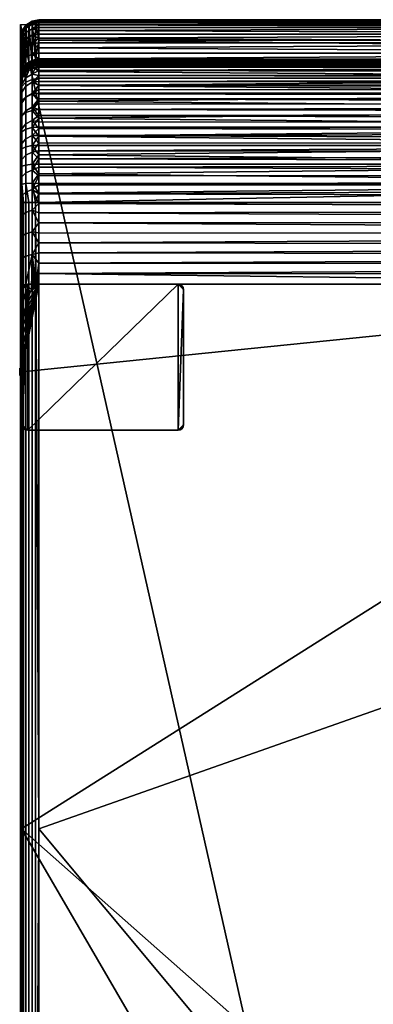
# Model space of a CAD drawing. Header units: millimetres. Extents: x 0 to 1081, y -638 to 443.
# Tile 9 of 15: x 0 to 193, y -96 to 443. Entities that reach past the tile are written whole.
import ezdxf

# ---------------------------------------------------------------- set-up
doc = ezdxf.new("R2010")
doc.units = ezdxf.units.MM
doc.header["$MEASUREMENT"] = 0
for name, color, linetype, true_color in [('korpus', 7, 'Continuous', 0x000000), ('korpus boky', 1, 'Continuous', 0xff0000), ('korpus spodek', 252, 'Continuous', 0x696969), ('nozky', 254, 'Continuous', 0xbebebe), ('op pud plocha', 7, 'Continuous', 0x000000), ('openport', 5, 'Continuous', 0x0000ff), ('spojky', 4, 'Continuous', 0x00ffff)]:
    doc.layers.add(name, color=color, linetype=linetype, true_color=true_color)

msp = doc.modelspace()

# ---------------------------------------------------------------- linework, layer by layer
at = {"layer": 'openport'}
msp.add_lwpolyline([(1078.05, 440), (1078.05, -638.05), (198.05, -638.05), (198.05, -440), (0, -440), (0, 440)], close=True, dxfattribs=at)

# ---------------------------------------------------------------- meshes
at = {"layer": 'korpus'}
mesh = msp.add_polyface(dxfattribs=at)
corners = [(2.93, 439.42, 331.86), (6.32, 441.64, 332.04), (6.32, 441.94, 321.48), (2.93, 439.71, 321.54), (2.93, 438.04, 342.09), (6.32, 440.23, 342.51), (2.93, 435.58, 352.12), (6.32, 437.72, 352.76), (2.93, 432.07, 361.83), (6.32, 434.12, 362.69), (2.93, 427.54, 371.11), (6.32, 429.49, 372.19), (2.93, 422.06, 379.86), (6.32, 423.88, 381.14), (2.93, 415.68, 387.98), (6.32, 417.36, 389.44), (2.93, 408.47, 395.36), (6.32, 409.98, 397), (2.93, 400.52, 401.95), (6.32, 401.85, 403.73), (2.93, 391.91, 407.65), (6.32, 393.04, 409.57), (0.7, 390.19, 404.73), (0.7, 398.5, 399.22), (6.32, 441.11, 310.95), (4.53, 440.19, 311.08), (8.18, 441.64, 310.88), (2.93, 438.9, 311.25), (1.63, 437.32, 311.46), (0.7, 436.32, 321.62), (10, 441.8, 337.18), (10, 436.68, 358.09), (10, 439.81, 347.76), (10, 427.27, 377.32), (10, 421.2, 385.91), (10, 432.47, 368), (10, 442.64, 326.54), (10, 406.64, 400.86), (6.16, 420.36, 154.89), (1.68, 416.63, 154.89), (4.43, 419.42, 154.89), (8.04, 420.94, 154.89), (2.91, 418.16, 154.89), (3, 417.58, 153.26), (2.96, 417.99, 154.04), (6.2, 420.14, 153.9), (6.23, 419.69, 153.02), (3.01, 416.89, 152.56), (6.24, 418.98, 152.25), (3, 415.96, 152), (6.23, 418.05, 151.66), (2.97, 414.93, 151.61), (6.21, 417.04, 151.28), (0.8, 414.6, 153.65), (0.82, 414.07, 152.96), (0.82, 413.26, 152.41), (0.8, 412.27, 152.04), (10, 420.96, 154.04), (10, 420.67, 153.29), (6.17, 415.85, 151.03), (4.45, 414.94, 151.15), (10, 417.56, 151.07), (8.05, 416.42, 150.95), (10, 419.14, 151.65), (0.79, 414.76, 154.04), (0.78, 411.13, 151.81), (0.79, 411.73, 151.91), (1.69, 412.2, 151.51), (2.93, 413.7, 151.31)]
mesh.append_faces([[corners[k] for k in face] for face in [(0, 1, 2, 3), (4, 5, 1, 0), (6, 7, 5, 4), (8, 9, 7, 6), (10, 11, 9, 8), (12, 13, 11, 10), (14, 15, 13, 12), (16, 17, 15, 14), (18, 19, 17, 16), (20, 21, 19, 18), (22, 20, 18, 23), (2, 24, 25, 25), (25, 3, 2, 2), (2, 26, 24, 24), (27, 3, 25, 25), (3, 27, 28, 28), (28, 29, 3, 3), (30, 1, 5, 5), (31, 7, 9, 9), (7, 32, 5, 5), (33, 11, 13, 13), (34, 13, 15, 15), (11, 35, 9, 9), (1, 36, 2, 2), (19, 37, 17, 17), (38, 25, 24, 24), (39, 28, 27, 27), (27, 25, 40, 40), (38, 40, 25, 25), (41, 38, 24, 24), (27, 40, 42, 42), (42, 39, 27, 27), (43, 44, 45, 46), (47, 43, 46, 48), (49, 47, 48, 50), (51, 49, 50, 52), (43, 53, 44, 44), (47, 54, 43, 43), (49, 55, 47, 47), (51, 56, 49, 49), (41, 57, 45, 45), (45, 40, 38, 38), (40, 45, 44, 44), (58, 46, 45, 45), (44, 42, 40, 40), (41, 45, 38, 38), (52, 59, 60, 51), (61, 62, 52, 52), (52, 62, 59, 59), (48, 63, 50, 50), (64, 39, 42, 44), (65, 66, 51, 51), (67, 65, 51, 51), (67, 51, 68, 68), (60, 68, 51, 51)]])
mesh = msp.add_polyface(dxfattribs=at)
corners = [(10, 442.36, 331.85), (531.32, 442.63, 321.25), (10, 442.64, 326.54), (531.32, 440.95, 342.49), (10, 441.8, 337.18), (10, 441.8, 310.86), (10, 442.35, 316.02), (10, 442.63, 321.25), (10, 440.95, 342.49), (10, 439.81, 347.76), (10, 432.47, 368), (531.32, 434.71, 363.11), (10, 434.71, 363.11), (10, 424.34, 381.71), (531.32, 424.34, 381.71), (10, 427.27, 377.32), (531.32, 429.99, 372.74), (10, 429.99, 372.74), (10, 438.38, 352.97), (531.32, 438.38, 352.97), (10, 421.2, 385.91), (531.32, 417.88, 389.9), (10, 417.88, 389.9), (531.32, 410.61, 397.37), (10, 410.61, 397.37), (10, 406.64, 400.86), (531.32, 402.46, 404.16), (10, 402.46, 404.16), (10, 414.36, 393.71), (531.32, 393.53, 410.1), (10, 398.09, 407.24), (10, 393.53, 410.1), (10, 388.82, 412.72), (527.37, 416.61, 150.93), (10, 416.61, 150.93), (10, 417.56, 151.07), (8.18, 441.64, 310.88), (10, 442.35, 316.02), (10, 441.8, 310.86), (10, 442.63, 321.25), (6.32, 441.94, 321.48), (10, 442.64, 326.54), (6.32, 441.64, 332.04), (10, 442.36, 331.85), (10, 441.8, 337.18), (6.32, 440.23, 342.51), (10, 440.95, 342.49), (10, 439.81, 347.76), (10, 436.68, 358.09), (10, 438.38, 352.97), (6.32, 437.72, 352.76), (10, 432.47, 368), (10, 434.71, 363.11), (6.32, 434.12, 362.69), (10, 427.27, 377.32), (10, 429.99, 372.74), (6.32, 429.49, 372.19), (10, 424.34, 381.71), (6.32, 423.88, 381.14), (10, 421.2, 385.91), (6.32, 417.36, 389.44), (10, 417.88, 389.9), (6.32, 409.98, 397), (10, 410.61, 397.37), (10, 414.36, 393.71), (10, 406.64, 400.86), (6.32, 401.85, 403.73), (10, 398.09, 407.24), (10, 402.46, 404.16), (6.32, 393.04, 409.57), (10, 393.53, 410.1), (10, 431.47, 232.88), (6.32, 441.11, 310.95), (8.04, 420.94, 154.89), (10, 421.13, 154.89), (10, 420.96, 154.04), (10, 420.67, 153.29), (6.2, 420.14, 153.9), (10, 420.27, 152.65), (6.23, 419.69, 153.02), (10, 419.76, 152.1), (6.24, 418.98, 152.25), (10, 419.14, 151.65), (10, 417.56, 151.07), (6.21, 417.04, 151.28), (6.23, 418.05, 151.66), (10, 418.41, 151.31), (8.05, 416.42, 150.95), (10, 416.61, 150.93)]
mesh.append_faces([[corners[k] for k in face] for face in [(0, 1, 2, 2), (3, 0, 4, 4), (1, 5, 6, 6), (1, 7, 2, 2), (3, 8, 9, 9), (10, 11, 12, 12), (13, 14, 15, 15), (15, 16, 17, 17), (17, 16, 10, 10), (18, 19, 9, 9), (14, 13, 20, 20), (21, 20, 22, 22), (23, 24, 25, 25), (26, 25, 27, 27), (24, 23, 28, 28), (29, 30, 31, 31), (32, 29, 31, 31), (26, 27, 30, 30), (28, 21, 22, 22), (33, 34, 35, 35), (36, 37, 38, 38), (39, 37, 40, 40), (40, 37, 36, 36), (41, 42, 43, 43), (40, 41, 39, 39), (44, 43, 42, 42), (44, 45, 46, 46), (47, 46, 45, 45), (48, 49, 50, 50), (49, 47, 50, 50), (51, 52, 53, 53), (54, 55, 56, 56), (57, 54, 58, 58), (55, 51, 56, 56), (52, 48, 53, 53), (59, 57, 58, 58), (60, 61, 59, 59), (62, 63, 64, 60), (62, 65, 63, 63), (66, 67, 68, 68), (69, 70, 67, 67), (66, 68, 65, 65), (66, 69, 67, 67), (61, 60, 64, 64), (71, 36, 38, 38), (72, 36, 73, 73), (73, 71, 74, 74), (71, 73, 36, 36), (75, 73, 74, 74), (75, 76, 77, 77), (76, 78, 79, 79), (79, 78, 80, 81), (81, 80, 82, 82), (83, 84, 85, 86), (87, 83, 88, 88), (86, 85, 82, 82)]])
mesh = msp.add_polyface(dxfattribs=at)
corners = [(10, 441.8, 337.18), (10, 440.95, 342.49), (531.32, 440.95, 342.49), (10, 442.35, 316.02), (10, 442.63, 321.25), (531.32, 442.63, 321.25), (10, 442.36, 331.85), (1070.55, 442.48, 330.24), (1069.94, 441.8, 310.86), (10, 441.8, 310.86), (10, 439.81, 347.76), (531.32, 438.38, 352.97), (531.32, 434.71, 363.11), (10, 436.68, 358.09), (10, 438.38, 352.97), (10, 434.71, 363.11), (1068.62, 440.33, 345.51), (1070.72, 442.67, 325.07), (1070.65, 442.59, 319.9), (1069.48, 441.3, 340.5), (1070.14, 442.02, 335.4), (531.32, 429.99, 372.74), (1060.93, 431.79, 369.36), (10, 432.47, 368), (1051.33, 421.12, 386.01), (531.32, 424.34, 381.71), (531.32, 417.88, 389.9), (10, 421.2, 385.91), (1047.92, 417.34, 390.52), (1056.39, 426.74, 378.15), (10, 427.27, 377.32), (1053.92, 424, 382.18), (1062.86, 433.94, 364.88), (1058.73, 429.36, 373.86), (1064.61, 435.88, 360.21), (531.32, 410.61, 397.37), (10, 414.36, 393.71), (1036.25, 404.37, 402.7), (531.32, 402.46, 404.16), (10, 406.64, 400.86), (1044.37, 413.39, 394.71), (1040.38, 408.96, 398.87), (1031.95, 399.6, 406.22), (10, 431.47, 232.88), (1059.61, 431.47, 232.88), (1049.27, 421.13, 154.89), (10, 421.13, 154.89), (1046.12, 417.98, 151.17), (1044.75, 416.61, 150.93), (527.37, 416.61, 150.93), (1046.83, 418.69, 151.42), (10, 418.41, 151.31), (10, 417.56, 151.07), (1047.5, 419.36, 151.79), (10, 419.14, 151.65), (10, 419.76, 152.1), (1048.11, 419.97, 152.3), (1048.84, 420.71, 153.37), (1048.62, 420.49, 152.97), (10, 420.67, 153.29), (1049.17, 421.03, 154.33), (1049.03, 420.89, 153.83), (10, 420.96, 154.04), (10, 420.27, 152.65), (1048.38, 420.25, 152.61)]
mesh.append_faces([[corners[k] for k in face] for face in [(0, 1, 2, 2), (3, 4, 5, 5), (2, 5, 6, 6), (7, 5, 2, 2), (8, 9, 5, 5), (2, 10, 11, 11), (12, 11, 13, 13), (14, 13, 11, 11), (13, 15, 12, 12), (16, 2, 11, 11), (17, 18, 5, 5), (19, 20, 2, 2), (21, 22, 12, 12), (23, 21, 12, 12), (24, 25, 26, 26), (27, 26, 25, 25), (28, 24, 26, 26), (29, 21, 25, 25), (25, 21, 30, 30), (25, 24, 31, 31), (22, 32, 12, 12), (21, 33, 22, 22), (33, 21, 29, 29), (29, 25, 31, 31), (12, 34, 11, 11), (35, 26, 36, 36), (37, 35, 38, 38), (38, 35, 39, 39), (35, 40, 26, 26), (26, 40, 28, 28), (41, 40, 35, 35), (35, 37, 41, 41), (38, 42, 37, 37), (43, 9, 44, 44), (8, 44, 9, 9), (43, 45, 46, 46), (44, 45, 43, 43), (47, 48, 49, 49), (50, 47, 51, 51), (49, 52, 47, 47), (53, 50, 54, 54), (50, 51, 54, 54), (53, 54, 55, 55), (51, 47, 52, 52), (55, 56, 53, 53), (57, 58, 59, 59), (60, 61, 62, 62), (59, 61, 57, 57), (45, 60, 46, 46), (63, 64, 56, 56), (63, 58, 64, 64), (55, 63, 56, 56), (59, 58, 63, 63), (62, 61, 59, 59), (62, 46, 60, 60)]])
mesh = msp.add_polyface(dxfattribs=at)
corners = [(0.7, 436.04, 331.58), (2.93, 439.42, 331.86), (2.93, 439.71, 321.54), (0.7, 436.32, 321.62), (0, 432.37, 331.29), (0, 432.64, 321.72), (0.7, 434.71, 341.46), (2.93, 438.04, 342.09), (0, 431.09, 340.77), (0.7, 432.34, 351.14), (2.93, 435.58, 352.12), (0, 428.82, 350.07), (0.7, 428.95, 360.5), (2.93, 432.07, 361.83), (0, 425.56, 359.07), (0.7, 424.58, 369.46), (2.93, 427.54, 371.11), (0, 421.36, 367.67), (0.7, 419.29, 377.91), (2.93, 422.06, 379.86), (0, 416.28, 375.79), (0.7, 413.13, 385.74), (2.93, 415.68, 387.98), (0, 410.37, 383.31), (0.7, 406.18, 392.87), (2.93, 408.47, 395.36), (0.7, 435.54, 311.69), (0.17, 433.69, 311.94), (0, 431.89, 312.17), (1.63, 437.32, 311.46), (0.19, 413, 154.89), (0, 411.04, 154.89), (0.75, 414.89, 154.89), (1.68, 416.63, 154.89), (0.8, 414.6, 153.65), (3, 417.58, 153.26), (0.81, 414.38, 153.3), (2.96, 417.99, 154.04), (0.79, 414.76, 154.04), (0.82, 414.07, 152.96), (3.01, 416.89, 152.56), (0.82, 413.69, 152.66), (0.82, 413.26, 152.41), (3, 415.96, 152), (0.81, 412.76, 152.2), (0.8, 412.27, 152.04), (2.97, 414.93, 151.61), (0.79, 411.73, 151.91), (0, 410.56, 153.33), (0, 410.77, 153.66), (0.22, 412.73, 153.64), (0.22, 412.51, 153.29), (0.21, 412.88, 154.03), (0, 410.93, 154.04), (0, 409.89, 152.77), (0, 410.26, 153.02), (0.23, 412.21, 152.97), (0.23, 411.83, 152.69), (0.22, 411.16, 152.37), (0.22, 410.91, 152.28), (0.23, 411.4, 152.46), (0.07, 410.44, 152.51), (0.21, 410.15, 152.11), (0.22, 410.67, 152.22), (0.22, 410.42, 152.16), (0.78, 411.13, 151.81), (0.21, 409.58, 152.03), (0.76, 410.49, 151.74), (1.69, 412.2, 151.51)]
mesh.append_faces([[corners[k] for k in face] for face in [(0, 1, 2, 3), (4, 0, 3, 5), (6, 7, 1, 0), (8, 6, 0, 4), (9, 10, 7, 6), (11, 9, 6, 8), (12, 13, 10, 9), (14, 12, 9, 11), (15, 16, 13, 12), (17, 15, 12, 14), (18, 19, 16, 15), (20, 18, 15, 17), (21, 22, 19, 18), (23, 21, 18, 20), (24, 25, 22, 21), (26, 27, 3, 3), (27, 28, 5, 5), (3, 29, 26, 26), (27, 5, 3, 3), (30, 27, 26, 26), (31, 28, 27, 27), (26, 29, 32, 32), (30, 31, 27, 27), (30, 26, 32, 32), (33, 32, 29, 29), (34, 35, 36, 36), (37, 34, 38, 38), (39, 40, 41, 41), (35, 39, 36, 36), (42, 43, 44, 44), (40, 42, 41, 41), (45, 46, 47, 47), (43, 45, 44, 44), (48, 49, 50, 51), (51, 50, 34, 36), (50, 52, 38, 34), (49, 53, 52, 50), (54, 55, 56, 57), (57, 56, 39, 41), (56, 51, 36, 39), (55, 48, 51, 56), (58, 44, 59, 59), (42, 58, 60, 60), (44, 58, 42, 42), (60, 57, 41, 42), (61, 57, 60, 60), (47, 62, 45, 45), (63, 45, 64, 64), (44, 63, 59, 59), (45, 63, 44, 44), (65, 66, 47, 47), (38, 32, 33, 33), (32, 38, 52, 30), (30, 52, 53, 31), (67, 65, 68, 68)]])
mesh = msp.add_polyface(dxfattribs=at)
corners = [(0, 403.68, 390.16), (0.7, 406.18, 392.87), (0.7, 413.13, 385.74), (0, 410.37, 383.31), (0.7, 398.5, 399.22), (2.93, 400.52, 401.95), (2.93, 408.47, 395.36), (0, 396.3, 396.27), (0, 388.33, 401.56), (0.7, 390.19, 404.73), (0, 408.97, 152.41), (0, 409.22, 152.48), (0.07, 410.2, 152.42), (0.06, 409.94, 152.34), (0.22, 411.16, 152.37), (0.22, 410.91, 152.28), (0.07, 410.44, 152.51), (0.23, 411.4, 152.46), (0, 409.46, 152.57), (0, 409.89, 152.77), (0.23, 411.83, 152.69), (0.02, 408.42, 152.2), (0.06, 409.19, 152.19), (0.06, 408.91, 152.16), (0, 408.21, 152.28), (0, 407.93, 152.25), (0.21, 410.15, 152.11), (0.21, 409.87, 152.07), (0.06, 409.45, 152.23), (0.22, 410.42, 152.16), (0, 408.48, 152.31), (0.79, 411.73, 151.91), (0.8, 412.27, 152.04), (0, 408.73, 152.36), (0.06, 409.7, 152.28), (0.22, 410.67, 152.22), (0.01, 407.35, 152.17), (0.01, 407.51, 152.17), (0.05, 408, 152.11), (0.05, 407.83, 152.11), (0, 406.86, 152.23), (0, 407.02, 152.23), (0.05, 408.16, 152.11), (0.2, 408.96, 151.99), (0.2, 409.28, 152.01), (0.05, 408.31, 152.12), (0, 407.18, 152.23), (0.02, 407.67, 152.17), (0.02, 407.83, 152.17), (0, 407.34, 152.23), (0.21, 409.58, 152.03), (0.78, 411.13, 151.81), (0, 407.49, 152.23), (0.02, 407.98, 152.18), (0.05, 408.47, 152.12), (0.02, 408.13, 152.18), (0.05, 408.62, 152.13), (0, 407.64, 152.24), (0.06, 408.76, 152.14), (0, 407.79, 152.24), (0.02, 408.28, 152.19), (0.76, 410.49, 151.74), (0.19, 408.63, 151.98), (0, 406.69, 152.24)]
mesh.append_faces([[corners[k] for k in face] for face in [(0, 1, 2, 3), (4, 5, 6, 1), (7, 4, 1, 0), (8, 9, 4, 7), (10, 11, 12, 13), (13, 12, 14, 15), (12, 16, 17, 14), (11, 18, 16, 12), (19, 16, 18, 18), (20, 16, 19, 19), (21, 22, 23, 23), (24, 21, 25, 25), (22, 21, 24, 24), (23, 22, 26, 27), (22, 28, 29, 26), (24, 30, 28, 22), (26, 31, 27, 27), (32, 26, 29, 29), (30, 33, 34, 28), (28, 34, 35, 29), (34, 13, 15, 35), (33, 10, 13, 34), (36, 37, 38, 39), (40, 41, 37, 36), (42, 43, 38, 38), (44, 42, 45, 45), (43, 42, 44, 44), (41, 46, 47, 37), (37, 47, 42, 38), (47, 48, 45, 42), (46, 49, 48, 47), (50, 51, 44, 44), (31, 50, 27, 27), (49, 52, 53, 48), (48, 53, 54, 45), (53, 55, 56, 54), (52, 57, 55, 53), (54, 44, 45, 45), (50, 54, 56, 56), (44, 54, 50, 50), (58, 50, 56, 56), (27, 58, 23, 23), (50, 58, 27, 27), (57, 59, 60, 55), (55, 60, 58, 56), (60, 21, 23, 58), (59, 25, 21, 60), (51, 61, 43, 43), (61, 62, 43, 43), (51, 43, 44, 44), (63, 36, 39, 39), (43, 62, 39, 39), (62, 63, 39, 39), (40, 36, 63, 63), (38, 43, 39, 39)]])
mesh = msp.add_polyface(dxfattribs=at)
corners = [(986.1, 347.51, 423.86), (980.72, 342.67, 424), (991.13, -106.73, 423.46), (980.72, -628.05, 424), (996.83, 357.17, 422.69), (1001.61, -106.73, 421.8), (996.38, -628.05, 422.77), (991.47, 352.35, 423.42), (1002.16, 361.96, 421.67), (638.05, -628.05, 424), (295.38, -342.67, 424), (531.32, 402.46, 404.16), (10, 398.09, 407.24), (531.32, 393.53, 410.1), (1031.95, 399.6, 406.22), (531.32, 383.96, 415.08), (10, 388.82, 412.72), (10, 378.98, 417.17), (10, 373.91, 419), (531.32, 373.91, 419), (1023.19, 389.85, 412.17), (1027.55, 394.71, 409.4), (1014.14, 379.8, 416.85), (1018.74, 384.92, 414.64), (531.32, 363.55, 421.8), (1004.77, 369.38, 420.37), (10, 368.76, 420.54), (985.56, 348.05, 423.86), (531.32, 353.08, 423.46), (980.72, 342.67, 424), (10, 342.67, 424), (995.22, 358.78, 422.69), (10, 358.32, 422.77), (990.4, 353.42, 423.42), (1009.47, 374.62, 418.76), (1000.02, 364.11, 421.67), (10, 0, 424), (295.38, -342.67, 424), (295.38, -342.67, 424), (285.47, -352.58, 423.53), (285.71, -352.81, 423.54), (285.24, -352.34, 423.54), (281.24, -358.23, 422.99), (285.95, -353.05, 423.55), (276.09, -362.91, 422.14), (290.66, -347.86, 423.89), (295.38, -342.67, 424), (275.14, -361.96, 422.14), (285, -352.11, 423.55), (279.82, -356.81, 422.99), (295.38, -342.67, 424), (290.19, -347.39, 423.89), (990.94, 352.89, 423.45), (991.2, 352.62, 423.44), (1001.64, 362.51, 421.76), (1001.1, 363.05, 421.79), (990.67, 353.15, 423.44), (1000.56, 363.58, 421.76), (980.72, 342.67, 424), (996.83, 357.17, 422.69), (1002.16, 361.96, 421.67), (986.1, 347.51, 423.86), (991.47, 352.35, 423.42), (1000.02, 364.11, 421.67), (995.22, 358.78, 422.69), (990.4, 353.42, 423.42), (985.56, 348.05, 423.86), (1004.77, 369.38, 420.37)]
mesh.append_faces([[corners[k] for k in face] for face in [(0, 1, 2, 2), (3, 2, 1, 1), (4, 2, 5, 5), (2, 6, 5, 5), (2, 7, 0, 0), (8, 4, 5, 5), (4, 7, 2, 2), (9, 3, 1, 1), (1, 10, 9, 9), (11, 12, 13, 13), (14, 11, 13, 13), (15, 13, 16, 16), (17, 18, 19, 19), (20, 21, 13, 13), (22, 23, 15, 15), (20, 15, 23, 23), (19, 22, 15, 15), (21, 14, 13, 13), (13, 15, 20, 20), (24, 25, 19, 19), (26, 24, 19, 19), (27, 28, 29, 29), (30, 29, 28, 28), (31, 24, 28, 28), (28, 24, 32, 32), (28, 27, 33, 33), (25, 34, 19, 19), (24, 35, 25, 25), (35, 24, 31, 31), (31, 28, 33, 33), (22, 19, 34, 34), (19, 15, 17, 17), (36, 29, 30, 30), (29, 36, 37, 37), (38, 39, 40, 40), (38, 41, 39, 39), (40, 42, 43, 43), (44, 42, 40, 40), (45, 46, 40, 40), (43, 45, 40, 40), (47, 41, 48, 49), (41, 50, 51, 51), (51, 48, 41, 41), (52, 53, 54, 55), (56, 52, 55, 57), (58, 53, 52, 52), (58, 52, 56, 56), (54, 59, 60, 60), (53, 59, 54, 54), (58, 61, 62, 53), (59, 53, 62, 62), (57, 63, 64, 56), (56, 65, 66, 58), (57, 67, 63, 63), (56, 64, 65, 65)]])
mesh = msp.add_polyface(dxfattribs=at)
corners = [(10, 363.55, 421.8), (531.32, 363.55, 421.8), (10, 368.76, 420.54), (10, 347.86, 423.87), (531.32, 353.08, 423.46), (10, 353.08, 423.46), (10, 358.32, 422.77), (531.32, 373.91, 419), (10, 373.91, 419), (531.32, 383.96, 415.08), (10, 383.96, 415.08), (10, 378.98, 417.17), (10, 388.82, 412.72), (10, 342.67, 424), (290.19, -347.39, 423.89), (295.38, -342.67, 424), (10, -342.67, 424), (10, 0, 424), (10, 0, 424), (10, 342.67, 424), (8.18, 342.67, 423.83), (4.53, 342.67, 422.37), (4.53, -342.67, 422.37), (6.32, -342.67, 423.3), (6.32, 342.67, 423.3), (8.18, -342.67, 423.83), (1.63, 342.67, 419.47), (1.63, -342.67, 419.47), (2.93, -342.67, 421.07), (2.93, 342.67, 421.07), (0.17, 342.67, 415.82), (0.17, -342.67, 415.82), (0.7, -342.67, 417.68), (0.7, 342.67, 417.68), (0, 342.67, 414), (0, -342.67, 414), (10, -342.67, 424), (2.93, 382.75, 412.41), (6.32, 383.67, 414.44), (6.32, 393.04, 409.57), (2.93, 391.91, 407.65), (0.7, 381.35, 409.33), (0.7, 390.19, 404.73), (0, 379.83, 405.97), (0, 388.33, 401.56), (2.93, 373.14, 416.17), (6.32, 373.83, 418.28), (0.7, 372.07, 412.95), (0, 370.92, 409.45), (2.93, 363.17, 418.88), (6.32, 363.64, 421.06), (0.7, 362.46, 415.57), (0, 361.68, 411.97), (2.93, 352.98, 420.52), (6.32, 353.22, 422.74), (0.7, 352.62, 417.15), (0, 352.23, 413.49), (10, 388.82, 412.72), (10, 393.53, 410.1), (10, 378.98, 417.17), (10, 383.96, 415.08), (10, 368.76, 420.54), (10, 373.91, 419), (10, 358.32, 422.77), (10, 363.55, 421.8), (10, 347.86, 423.87), (10, 353.08, 423.46)]
mesh.append_faces([[corners[k] for k in face] for face in [(0, 1, 2, 2), (3, 4, 5, 5), (5, 4, 6, 6), (6, 1, 0, 0), (2, 7, 8, 8), (9, 10, 11, 11), (9, 12, 10, 10), (13, 4, 3, 3), (14, 15, 16, 16), (15, 17, 16, 16), (18, 19, 20, 20), (21, 22, 23, 24), (24, 23, 25, 20), (26, 27, 28, 29), (30, 31, 32, 33), (34, 35, 31, 30), (33, 32, 27, 26), (29, 28, 22, 21), (25, 36, 18, 18), (18, 20, 25, 25), (37, 38, 39, 40), (41, 37, 40, 42), (43, 41, 42, 44), (45, 46, 38, 37), (47, 45, 37, 41), (48, 47, 41, 43), (49, 50, 46, 45), (51, 49, 45, 47), (52, 51, 47, 48), (53, 54, 50, 49), (55, 53, 49, 51), (56, 55, 51, 52), (39, 57, 58, 58), (38, 59, 60, 60), (46, 61, 62, 62), (46, 62, 59, 59), (50, 63, 64, 64), (54, 65, 66, 66), (20, 19, 65, 65), (54, 66, 63, 63), (50, 64, 61, 61), (38, 60, 57, 57), (38, 57, 39, 39), (50, 61, 46, 46), (53, 21, 24, 54), (55, 26, 29, 53), (50, 54, 63, 63), (38, 46, 59, 59), (21, 53, 29, 29), (55, 30, 33, 33), (33, 26, 55, 55), (55, 56, 30, 30), (56, 34, 30, 30), (20, 54, 24, 24), (20, 65, 54, 54)]])
at = {"layer": 'korpus boky'}
mesh = msp.add_polyface(dxfattribs=at)
corners = [(0, -432.64, 321.72), (0, -432.37, 331.29), (0, -431.89, 312.17), (0, -431.09, 340.77), (0, -428.82, 350.07), (0, -425.56, 359.07), (0, -421.36, 367.67), (0, -416.28, 375.79), (0, -411.04, 154.89), (0, -410.93, 154.04), (0, -410.77, 153.66), (0, -410.56, 153.33), (0, -410.37, 383.31), (0, -410.26, 153.02), (0, -409.89, 152.77), (0, -409.46, 152.57), (0, -409.22, 152.48), (0, -408.97, 152.41), (0, -408.73, 152.36), (0, -408.48, 152.31), (0, -408.21, 152.28), (0, -407.93, 152.25), (0, -407.79, 152.24), (0, -407.64, 152.24), (0, -407.49, 152.23), (0, -407.34, 152.23), (0, -407.18, 152.23), (0, -407.02, 152.23), (0, -406.86, 152.23), (0, -406.69, 152.24), (0, -403.9, 136.96), (0, -403.68, 390.16), (0, -399.62, 122.04), (0, -396.3, 396.27), (0, -393.89, 107.6), (0, -388.33, 401.56), (0, -386.78, 93.79), (0, -379.87, 82.92), (0, -379.83, 405.97), (0, -372.1, 72.65), (0, -370.92, 409.45), (0, -363.52, 63.04), (0, -361.68, 411.97), (0, -354.19, 54.16), (0, -352.23, 413.49), (0, -344.16, 46.08), (0, -342.67, 414), (0, -333.51, 38.84), (0, -322.3, 32.48), (0, -310.62, 27.06), (0, -296, 21.83), (0, -280.94, 18.05), (0, -265.57, 15.76), (0, -250.06, 15), (0, 250.06, 15), (0, 265.57, 15.76), (0, 280.94, 18.05), (0, 296, 21.83), (0, 310.62, 27.06), (0, 322.3, 32.48), (0, 333.51, 38.84), (0, 342.67, 414), (0, 344.16, 46.08), (0, 352.23, 413.49), (0, 354.19, 54.16), (0, 361.68, 411.97), (0, 363.52, 63.04), (0, 370.92, 409.45), (0, 372.1, 72.65), (0, 379.83, 405.97), (0, 379.87, 82.92), (0, 386.78, 93.79), (0, 388.33, 401.56), (0, 393.89, 107.6), (0, 396.3, 396.27), (0, 399.62, 122.04), (0, 403.68, 390.16), (0, 403.9, 136.96), (0, 406.69, 152.24), (0, 406.86, 152.23), (0, 407.02, 152.23), (0, 407.18, 152.23), (0, 407.34, 152.23), (0, 407.49, 152.23), (0, 407.64, 152.24), (0, 407.79, 152.24), (0, 407.93, 152.25), (0, 408.21, 152.28), (0, 408.48, 152.31), (0, 408.73, 152.36), (0, 408.97, 152.41), (0, 409.22, 152.48), (0, 409.46, 152.57), (0, 409.89, 152.77), (0, 410.26, 153.02), (0, 410.37, 383.31), (0, 410.56, 153.33), (0, 410.77, 153.66), (0, 410.93, 154.04), (0, 411.04, 154.89), (0, 416.28, 375.79), (0, 421.36, 367.67), (0, 425.56, 359.07), (0, 428.82, 350.07), (0, 431.09, 340.77), (0, 431.89, 312.17), (0, 432.37, 331.29), (0, 432.64, 321.72)]
mesh.append_faces([[corners[k] for k in face] for face in [(23, 8, 24, 24), (8, 25, 24, 24), (32, 30, 29, 29), (25, 8, 26, 26), (20, 19, 8, 8), (20, 8, 21, 21), (22, 8, 23, 23), (26, 8, 27, 27), (21, 8, 22, 22), (27, 8, 28, 28), (29, 28, 8, 8), (29, 53, 32, 32), (48, 47, 50, 50), (49, 48, 50, 50), (51, 53, 52, 52), (39, 51, 47, 47), (51, 50, 47, 47), (32, 53, 51, 51), (37, 36, 34, 34), (39, 37, 34, 34), (41, 45, 43, 43), (45, 41, 39, 39), (45, 39, 47, 47), (39, 32, 51, 51), (32, 39, 34, 34), (46, 53, 29, 29), (0, 1, 2, 2), (42, 2, 6, 6), (10, 9, 13, 13), (14, 9, 8, 8), (19, 18, 8, 8), (4, 5, 3, 3), (1, 3, 5, 5), (6, 1, 5, 5), (7, 12, 31, 31), (1, 6, 2, 2), (31, 6, 7, 7), (10, 13, 11, 11), (8, 15, 14, 14), (8, 16, 15, 15), (18, 17, 8, 8), (8, 17, 16, 16), (2, 29, 8, 8), (42, 46, 2, 2), (14, 13, 9, 9), (38, 40, 35, 35), (33, 35, 42, 42), (42, 35, 40, 40), (42, 44, 46, 46), (33, 42, 6, 6), (33, 6, 31, 31), (2, 46, 29, 29), (46, 54, 53, 53), (56, 55, 54, 54), (54, 75, 56, 56), (59, 58, 57, 57), (60, 57, 56, 56), (57, 60, 59, 59), (62, 60, 68, 68), (64, 62, 66, 66), (56, 75, 68, 68), (73, 70, 68, 68), (66, 62, 68, 68), (60, 56, 68, 68), (71, 70, 73, 73), (78, 75, 54, 54), (75, 78, 77, 77), (81, 99, 82, 82), (99, 83, 82, 82), (99, 81, 80, 80), (78, 99, 79, 79), (83, 99, 84, 84), (80, 79, 99, 99), (86, 85, 99, 99), (99, 87, 86, 86), (99, 85, 84, 84), (99, 88, 87, 87), (73, 68, 75, 75), (61, 78, 54, 54), (61, 105, 78, 78), (61, 65, 105, 105), (89, 99, 90, 90), (92, 91, 99, 99), (99, 91, 90, 90), (93, 92, 99, 99), (63, 65, 61, 61), (106, 65, 74, 74), (65, 67, 72, 72), (72, 67, 69, 69), (74, 65, 72, 72), (76, 101, 74, 74), (99, 89, 88, 88), (97, 96, 94, 94), (98, 97, 94, 94), (78, 105, 99, 99), (106, 105, 65, 65), (99, 98, 93, 93), (107, 105, 106, 106), (95, 100, 76, 76), (76, 100, 101, 101), (102, 104, 106, 106), (104, 102, 103, 103), (101, 102, 106, 106), (74, 101, 106, 106), (98, 94, 93, 93), (46, 61, 54, 54)]])
at = {"layer": 'korpus spodek'}
mesh = msp.add_polyface(dxfattribs=at)
corners = [(6.32, 314.18, 18.47), (2.93, 298.05, 15.06), (2.93, 313.33, 20.53), (0.7, 312.03, 23.66), (0.7, 297.07, 18.3), (0, 310.62, 27.06), (0, 296, 21.83), (2.93, 325.54, 26.19), (6.32, 326.55, 24.21), (0.7, 323.99, 29.21), (0, 322.3, 32.48), (2.93, 337.24, 32.83), (6.32, 338.42, 30.94), (0.7, 335.45, 35.71), (0, 333.51, 38.84), (2.93, 348.37, 40.4), (6.32, 349.7, 38.61), (0.7, 346.35, 43.12), (0, 344.16, 46.08), (2.93, 358.85, 48.84), (6.32, 360.32, 47.17), (0.7, 356.62, 51.39), (0, 354.19, 54.16), (2.93, 368.6, 58.12), (6.32, 370.2, 56.57), (0.7, 366.16, 60.48), (0, 363.52, 63.04), (2.93, 377.56, 68.16), (6.32, 379.28, 66.74), (0.7, 374.94, 70.31), (0, 372.1, 72.65), (2.93, 385.68, 78.89), (6.32, 387.51, 77.62), (0.7, 382.89, 80.82), (0, 379.87, 82.92), (2.93, 392.9, 90.25), (6.32, 394.82, 89.13), (0.7, 389.96, 91.95), (0, 386.78, 93.79), (2.93, 400.33, 104.67), (6.32, 402.35, 103.75), (0.7, 397.24, 106.08), (0, 393.89, 107.6), (2.93, 406.31, 119.75), (6.32, 408.42, 119.04), (0.7, 403.1, 120.85), (0, 399.62, 122.04), (2.93, 410.79, 135.35), (6.32, 412.95, 134.84), (0.7, 407.48, 136.12), (0, 403.9, 136.96), (7.67, 297.08, 12), (7.03, 296.44, 12), (8.38, 297.59, 12), (10, 315.05, 18.08), (10, 309.42, 15.84), (10, 326.15, 23.22), (10, 320.63, 20.54), (10, 336.93, 29.2), (10, 331.59, 26.11), (10, 347.32, 36.01), (10, 342.18, 32.51), (10, 352.33, 39.71), (5.97, 294.98, 12), (10, 366.52, 51.91), (10, 383.1, 70.41), (10, 399.46, 96.16), (10, 412.2, 128.99), (4.45, 414.94, 151.15), (6.17, 415.85, 151.03), (2.93, 413.7, 151.31), (1.69, 412.2, 151.51), (0.76, 410.49, 151.74), (0, 406.69, 152.24), (0.19, 408.63, 151.98), (8.05, 416.42, 150.95)]
mesh.append_faces([[corners[k] for k in face] for face in [(0, 1, 2, 2), (3, 2, 1, 4), (5, 3, 4, 6), (7, 8, 0, 2), (9, 7, 2, 3), (10, 9, 3, 5), (11, 12, 8, 7), (13, 11, 7, 9), (14, 13, 9, 10), (15, 16, 12, 11), (17, 15, 11, 13), (18, 17, 13, 14), (19, 20, 16, 15), (21, 19, 15, 17), (22, 21, 17, 18), (23, 24, 20, 19), (25, 23, 19, 21), (26, 25, 21, 22), (27, 28, 24, 23), (29, 27, 23, 25), (30, 29, 25, 26), (31, 32, 28, 27), (33, 31, 27, 29), (34, 33, 29, 30), (35, 36, 32, 31), (37, 35, 31, 33), (38, 37, 33, 34), (39, 40, 36, 35), (41, 39, 35, 37), (42, 41, 37, 38), (43, 44, 40, 39), (45, 43, 39, 41), (46, 45, 41, 42), (47, 48, 44, 43), (49, 47, 43, 45), (50, 49, 45, 46), (51, 52, 0, 0), (53, 51, 0, 0), (54, 55, 0, 0), (56, 57, 8, 8), (57, 54, 0, 0), (58, 59, 12, 12), (60, 61, 16, 16), (62, 60, 16, 16), (61, 58, 12, 12), (59, 56, 8, 8), (0, 63, 1, 1), (52, 63, 0, 0), (59, 8, 12, 12), (61, 12, 16, 16), (8, 57, 0, 0), (24, 64, 20, 20), (32, 65, 28, 28), (40, 66, 36, 36), (48, 67, 44, 44), (47, 68, 69, 48), (70, 47, 71, 71), (49, 72, 71, 47), (68, 47, 70, 70), (50, 73, 74, 49), (49, 74, 72, 72), (75, 48, 69, 69)]])
mesh = msp.add_polyface(dxfattribs=at)
corners = [(471.62, 298.05, 12), (10, 298.05, 12), (10, 303.75, 13.81), (943.23, 308.67, 15.55), (10, 309.42, 15.84), (953.09, 319.14, 19.86), (10, 315.05, 18.08), (10, 320.63, 20.54), (959.34, 325.8, 23.04), (10, 326.15, 23.22), (10, 331.59, 26.11), (948.17, 313.93, 17.61), (971.62, 338.85, 30.38), (10, 336.93, 29.2), (10, 342.18, 32.51), (983.6, 351.59, 39.15), (10, 347.32, 36.01), (10, 352.33, 39.71), (977.61, 345.23, 34.55), (989.45, 357.82, 44.11), (10, 357.21, 43.6), (10, 361.94, 47.67), (1000.9, 369.98, 55.34), (10, 366.52, 51.91), (10, 370.93, 56.32), (995.27, 363.99, 49.53), (965.53, 332.37, 26.54), (1006.35, 375.78, 61.56), (10, 375.17, 60.87), (10, 379.23, 65.57), (1011.59, 381.36, 68.18), (10, 383.1, 70.41), (1016.47, 386.54, 75.03), (10, 386.78, 75.36), (1021.08, 391.45, 82.26), (10, 390.26, 80.43), (10, 393.53, 85.59), (1025.38, 396.01, 89.79), (10, 396.6, 90.84), (10, 399.46, 96.16), (1033.03, 404.16, 106.07), (10, 402.11, 101.55), (10, 404.55, 106.98), (1036.33, 407.66, 114.81), (10, 406.77, 112.46), (10, 408.79, 117.96), (1039.16, 410.67, 123.72), (10, 410.6, 123.47), (10, 412.2, 128.99), (527.37, 416.61, 150.93), (10, 414.79, 140.01), (10, 416.61, 150.93), (1041.55, 413.21, 132.92), (1029.35, 400.24, 97.69), (10, 303.75, 13.81), (10, 298.05, 12), (9.57, 298.02, 12), (9.16, 297.93, 12), (10, 309.42, 15.84), (8.38, 297.59, 12), (8.76, 297.78, 12), (6.32, 314.18, 18.47), (10, 357.21, 43.6), (10, 352.33, 39.71), (6.32, 349.7, 38.61), (6.32, 360.32, 47.17), (10, 366.52, 51.91), (10, 361.94, 47.67), (6.32, 370.2, 56.57), (10, 375.17, 60.87), (10, 370.93, 56.32), (6.32, 379.28, 66.74), (10, 383.1, 70.41), (10, 379.23, 65.57), (6.32, 387.51, 77.62), (10, 390.26, 80.43), (10, 386.78, 75.36), (6.32, 394.82, 89.13), (10, 393.53, 85.59), (10, 399.46, 96.16), (10, 396.6, 90.84), (6.32, 402.35, 103.75), (10, 404.55, 106.98), (10, 402.11, 101.55), (10, 406.77, 112.46), (6.32, 408.42, 119.04), (10, 410.6, 123.47), (10, 408.79, 117.96), (6.32, 412.95, 134.84), (10, 414.79, 140.01), (10, 412.2, 128.99), (8.05, 416.42, 150.95), (10, 416.61, 150.93), (10, 298.05, 12), (8.76, 297.78, 12), (9.16, 297.93, 12), (9.57, 298.02, 12)]
mesh.append_faces([[corners[k] for k in face] for face in [(0, 1, 2, 2), (3, 2, 4, 4), (5, 6, 7, 7), (8, 9, 10, 10), (9, 8, 7, 7), (6, 11, 4, 4), (12, 13, 14, 14), (15, 16, 17, 17), (16, 18, 14, 14), (19, 20, 21, 21), (22, 23, 24, 24), (23, 25, 21, 21), (20, 19, 17, 17), (13, 26, 10, 10), (27, 28, 29, 29), (30, 29, 31, 31), (32, 31, 33, 33), (34, 35, 36, 36), (37, 38, 39, 39), (38, 37, 36, 36), (35, 32, 33, 33), (40, 41, 42, 42), (43, 44, 45, 45), (44, 40, 42, 42), (46, 47, 48, 48), (49, 50, 51, 51), (50, 52, 48, 48), (47, 46, 45, 45), (41, 53, 39, 39), (54, 55, 56, 56), (57, 54, 56, 56), (58, 54, 59, 59), (54, 57, 60, 60), (54, 60, 59, 59), (59, 61, 58, 58), (62, 63, 64, 64), (64, 65, 62, 62), (65, 66, 67, 67), (68, 69, 70, 70), (68, 70, 66, 66), (71, 72, 73, 73), (74, 75, 76, 76), (77, 78, 75, 75), (74, 76, 72, 72), (71, 73, 69, 69), (77, 79, 80, 80), (81, 82, 83, 83), (81, 84, 82, 82), (81, 83, 79, 79), (85, 86, 87, 87), (88, 89, 90, 90), (91, 92, 89, 89), (85, 90, 86, 86), (85, 87, 84, 84), (77, 80, 78, 78), (68, 71, 69, 69), (81, 85, 84, 84), (74, 77, 75, 75), (88, 91, 89, 89), (62, 65, 67, 67), (93, 94, 95, 95), (95, 96, 93, 93)]])
mesh = msp.add_polyface(dxfattribs=at)
corners = [(943.23, 308.67, 15.55), (10, 309.42, 15.84), (948.17, 313.93, 17.61), (10, 315.05, 18.08), (953.09, 319.14, 19.86), (10, 303.75, 13.81), (938.25, 303.38, 13.68), (471.62, 298.05, 12), (959.34, 325.8, 23.04), (10, 320.63, 20.54), (995.27, 363.99, 49.53), (989.45, 357.82, 44.11), (10, 361.94, 47.67), (983.6, 351.59, 39.15), (10, 352.33, 39.71), (971.62, 338.85, 30.38), (10, 342.18, 32.51), (977.61, 345.23, 34.55), (10, 347.32, 36.01), (965.53, 332.37, 26.54), (10, 336.93, 29.2), (10, 331.59, 26.11), (1000.9, 369.98, 55.34), (10, 366.52, 51.91), (10, 370.93, 56.32), (1006.35, 375.78, 61.56), (1016.47, 386.54, 75.03), (10, 390.26, 80.43), (1021.08, 391.45, 82.26), (10, 393.53, 85.59), (1025.38, 396.01, 89.79), (10, 375.17, 60.87), (1011.59, 381.36, 68.18), (10, 379.23, 65.57), (10, 383.1, 70.41), (1029.35, 400.24, 97.69), (10, 399.46, 96.16), (1041.55, 413.21, 132.92), (10, 414.79, 140.01), (1043.38, 415.15, 141.83), (1044.75, 416.61, 150.93), (527.37, 416.61, 150.93), (1036.33, 407.66, 114.81), (1033.03, 404.16, 106.07), (10, 406.77, 112.46), (10, 408.79, 117.96), (1039.16, 410.67, 123.72), (10, 412.2, 128.99), (10, 402.11, 101.55), (955.23, 317.18, 19.45), (956.25, 316.11, 19.55), (945.91, 306.08, 15.33), (945.03, 306.98, 15.25), (954.16, 318.2, 19.55), (944.14, 307.85, 15.33), (968.14, 330.08, 25.97), (969.35, 328.79, 26.12), (966.84, 331.3, 26.12), (980.7, 342.65, 33.8), (982.1, 341.12, 33.99), (979.17, 344.05, 33.99), (941.43, 300.2, 13.68), (936.02, 296.09, 12), (946.72, 305.18, 15.55), (935.61, 297.04, 12), (935.46, 297.24, 12), (935.75, 296.83, 12), (951.98, 310.12, 17.61), (957.2, 315.03, 19.86), (963.85, 321.29, 23.04), (976.91, 333.57, 30.38), (970.42, 327.47, 26.54), (983.28, 339.56, 34.55), (935.09, 297.56, 12), (934.89, 297.69, 12), (934.66, 297.8, 12), (935.29, 297.41, 12), (934.41, 297.89, 12), (934.14, 297.96, 12), (938.25, 303.38, 13.68), (943.23, 308.67, 15.55), (948.17, 313.93, 17.61), (953.09, 319.14, 19.86), (959.34, 325.8, 23.04), (965.53, 332.37, 26.54), (971.62, 338.85, 30.38), (977.61, 345.23, 34.55), (983.6, 351.59, 39.15)]
mesh.append_faces([[corners[k] for k in face] for face in [(0, 1, 2, 2), (2, 3, 4, 4), (5, 6, 7, 7), (6, 5, 0, 0), (8, 4, 9, 9), (10, 11, 12, 12), (13, 14, 11, 11), (15, 16, 17, 17), (17, 18, 13, 13), (19, 20, 15, 15), (8, 21, 19, 19), (22, 10, 23, 23), (24, 25, 22, 22), (26, 27, 28, 28), (28, 29, 30, 30), (24, 31, 25, 25), (32, 25, 33, 33), (32, 34, 26, 26), (35, 30, 36, 36), (37, 38, 39, 39), (40, 39, 41, 41), (42, 43, 44, 44), (45, 46, 42, 42), (46, 47, 37, 37), (48, 43, 35, 35), (41, 39, 38, 38), (49, 50, 51, 52), (53, 49, 52, 54), (55, 56, 50, 49), (57, 55, 49, 53), (58, 59, 56, 55), (60, 58, 55, 57), (61, 62, 51, 51), (63, 61, 51, 51), (52, 64, 65, 65), (52, 51, 66, 66), (51, 67, 63, 63), (50, 68, 67, 67), (50, 69, 68, 68), (56, 70, 71, 71), (59, 72, 70, 70), (56, 71, 69, 69), (56, 69, 50, 50), (59, 70, 56, 56), (51, 50, 67, 67), (52, 73, 74, 74), (54, 74, 75, 75), (74, 54, 52, 52), (65, 76, 52, 52), (76, 73, 52, 52), (77, 54, 75, 75), (78, 54, 77, 77), (54, 78, 79, 79), (54, 79, 80, 80), (80, 81, 54, 54), (82, 53, 81, 81), (54, 81, 53, 53), (53, 82, 83, 83), (53, 83, 84, 57), (57, 85, 86, 60), (57, 84, 85, 85), (60, 86, 87, 87)]])
mesh = msp.add_polyface(dxfattribs=at)
corners = [(0.7, -281.65, 14.44), (0, -280.94, 18.05), (0, -265.57, 15.76), (0, -296, 21.83), (0.7, -297.07, 18.3), (0.62, -262.46, 12), (0.88, -268.81, 12), (1.28, -274.84, 12), (0.5, -256.11, 12), (0.11, -250.06, 13.52), (0.46, -250.06, 12), (0, -250.06, 15), (1.98, -281.15, 12), (3.14, -287.39, 12), (2.93, -298.05, 15.06), (5.89, -294.86, 12), (5.07, -293.28, 12), (0.7, 281.65, 14.44), (0, 265.57, 15.76), (0, 280.94, 18.05), (0, 296, 21.83), (0.7, 297.07, 18.3), (0.88, 268.81, 12), (0.62, 262.46, 12), (1.28, 274.84, 12), (0.5, 256.11, 12), (0.46, 250.06, 12), (0.11, 250.06, 13.52), (0, 250.06, 15), (1.98, 281.15, 12), (3.14, 287.39, 12), (2.93, 298.05, 15.06), (5.97, 294.98, 12), (5.21, 293.59, 12), (0.46, 0, 12), (0.62, -262.46, 12), (173.57, -298.05, 12), (10, -298.05, 12), (337.14, -298.05, 12), (0.46, 0, 12), (471.62, 298.05, 12), (0.5, -256.11, 12), (0.88, -268.81, 12), (1.98, -281.15, 12), (1.28, -274.84, 12), (0.46, -250.06, 12), (10, 298.05, 12), (0.5, 256.11, 12), (0.62, 262.46, 12), (0.46, 250.06, 12), (0.88, 268.81, 12), (1.28, 274.84, 12), (1.98, 281.15, 12), (3.14, -287.39, 12), (3.14, 287.39, 12), (5.07, -293.28, 12), (5.89, -294.86, 12), (5.21, 293.59, 12), (5.97, 294.98, 12), (6.91, -296.31, 12), (8.38, 297.59, 12), (7.67, 297.08, 12), (7.03, 296.44, 12), (8.76, 297.78, 12)]
mesh.append_faces([[corners[k] for k in face] for face in [(0, 1, 2, 2), (3, 1, 0, 4), (2, 5, 6, 6), (7, 0, 6, 6), (0, 2, 6, 6), (8, 9, 10, 10), (11, 9, 2, 2), (8, 2, 9, 9), (5, 2, 8, 8), (0, 7, 12, 12), (0, 12, 4, 4), (13, 4, 12, 12), (13, 14, 4, 4), (15, 14, 16, 16), (16, 14, 13, 13), (17, 18, 19, 19), (20, 21, 17, 19), (18, 22, 23, 23), (24, 22, 17, 17), (17, 22, 18, 18), (25, 26, 27, 27), (28, 18, 27, 27), (25, 27, 18, 18), (23, 25, 18, 18), (17, 29, 24, 24), (17, 21, 29, 29), (30, 29, 21, 21), (30, 21, 31, 31), (32, 33, 31, 31), (33, 30, 31, 31), (28, 27, 11, 11), (26, 34, 27, 27), (9, 34, 10, 10), (9, 11, 27, 27), (34, 9, 27, 27), (35, 36, 37, 37), (38, 36, 39, 39), (39, 40, 38, 38), (35, 41, 36, 36), (42, 35, 37, 37), (37, 43, 44, 44), (42, 37, 44, 44), (45, 36, 41, 41), (46, 47, 48, 48), (47, 46, 49, 49), (50, 51, 46, 46), (51, 52, 46, 46), (48, 50, 46, 46), (39, 49, 40, 40), (53, 43, 37, 37), (52, 54, 46, 46), (53, 37, 55, 55), (37, 56, 55, 55), (57, 46, 54, 54), (46, 57, 58, 58), (45, 39, 36, 36), (59, 56, 37, 37), (60, 46, 61, 61), (62, 61, 46, 46), (46, 60, 63, 63), (46, 58, 62, 62), (49, 46, 40, 40)]])
at = {"layer": 'nozky'}
mesh = msp.add_polyface(dxfattribs=at)
corners = [(89, 295.05, 0), (89, 295.05, 12), (88.79, 296.16, 0), (88.79, 296.16, 12), (88.12, 297.17, 0), (88.12, 297.17, 12), (87.11, 297.84, 0), (87.11, 297.84, 12), (86, 298.05, 0), (86, 298.05, 12), (4, 298.05, 0), (4, 298.05, 12), (2.89, 297.84, 0), (2.89, 297.84, 12), (1.88, 297.17, 0), (1.88, 297.17, 12), (1.21, 296.16, 0), (1.21, 296.16, 12), (1, 295.05, 0), (1, 295.05, 12), (1, 221.05, 0), (1, 221.05, 12), (1.21, 219.95, 0), (1.21, 219.95, 12), (1.88, 218.93, 0), (1.88, 218.93, 12), (2.89, 218.26, 0), (2.89, 218.26, 12), (4, 218.05, 0), (4, 218.05, 12), (86, 218.05, 0), (86, 218.05, 12), (87.11, 218.26, 0), (87.11, 218.26, 12), (88.12, 218.93, 0), (88.12, 218.93, 12), (88.79, 219.95, 0), (88.79, 219.95, 12), (89, 221.05, 0), (89, 221.05, 12), (89, 295.05, 0), (89, 295.05, 12), (89, 295.05, 0), (88.79, 296.16, 0), (88.12, 297.17, 0), (87.11, 297.84, 0), (86, 298.05, 0), (4, 298.05, 0), (2.89, 297.84, 0), (1.88, 297.17, 0), (1.21, 296.16, 0), (1, 295.05, 0), (1, 221.05, 0), (1.21, 219.95, 0), (1.88, 218.93, 0), (2.89, 218.26, 0), (4, 218.05, 0), (86, 218.05, 0), (87.11, 218.26, 0), (88.12, 218.93, 0), (88.79, 219.95, 0), (89, 221.05, 0), (89, 295.05, 12), (88.79, 296.16, 12), (88.12, 297.17, 12), (87.11, 297.84, 12), (86, 298.05, 12), (4, 298.05, 12), (2.89, 297.84, 12), (1.88, 297.17, 12), (1.21, 296.16, 12), (1, 295.05, 12), (1, 221.05, 12), (1.21, 219.95, 12), (1.88, 218.93, 12), (2.89, 218.26, 12), (4, 218.05, 12), (86, 218.05, 12), (87.11, 218.26, 12), (88.12, 218.93, 12), (88.79, 219.95, 12), (89, 221.05, 12)]
mesh.append_faces([[corners[k] for k in face] for face in [(0, 2, 3, 1), (2, 4, 5, 3), (4, 6, 7, 5), (6, 8, 9, 7), (8, 10, 11, 9), (10, 12, 13, 11), (12, 14, 15, 13), (14, 16, 17, 15), (16, 18, 19, 17), (18, 20, 21, 19), (20, 22, 23, 21), (22, 24, 25, 23), (24, 26, 27, 25), (26, 28, 29, 27), (28, 30, 31, 29), (30, 32, 33, 31), (32, 34, 35, 33), (34, 36, 37, 35), (36, 38, 39, 37), (38, 40, 41, 39), (55, 53, 52, 52), (52, 56, 55, 55), (54, 53, 55, 55), (47, 56, 52, 52), (47, 51, 50, 50), (49, 48, 50, 50), (47, 50, 48, 48), (47, 52, 51, 51), (47, 46, 56, 56), (61, 58, 57, 57), (58, 61, 60, 60), (59, 58, 60, 60), (42, 61, 57, 57), (42, 46, 45, 45), (44, 43, 45, 45), (42, 45, 43, 43), (42, 57, 46, 46), (56, 46, 57, 57), (75, 72, 73, 73), (72, 75, 76, 76), (74, 75, 73, 73), (67, 72, 76, 76), (67, 70, 71, 71), (69, 70, 68, 68), (67, 68, 70, 70), (67, 71, 72, 72), (67, 76, 66, 66), (81, 77, 78, 78), (78, 80, 81, 81), (79, 80, 78, 78), (62, 77, 81, 81), (62, 65, 66, 66), (64, 65, 63, 63), (62, 63, 65, 65), (62, 66, 77, 77), (76, 77, 66, 66)]])
at = {"layer": 'op pud plocha'}
mesh = msp.add_polyface(dxfattribs=at)
corners = [(198.05, -440), (0, -440), (0, 440), (1078.05, 440)]
mesh.append_faces([[corners[k] for k in face] for face in [(0, 1, 2, 2), (2, 3, 0, 0)]])
at = {"layer": 'spojky'}
mesh = msp.add_polyface(dxfattribs=at)
corners = [(-0.5, 248.05, 221), (-0.5, 248.05, 245), (-0.5, 252.05, 221), (-0.5, 252.05, 245)]
mesh.append_faces([[corners[k] for k in face] for face in [(3, 1, 0, 2)]])

doc.saveas('drawing.dxf')
